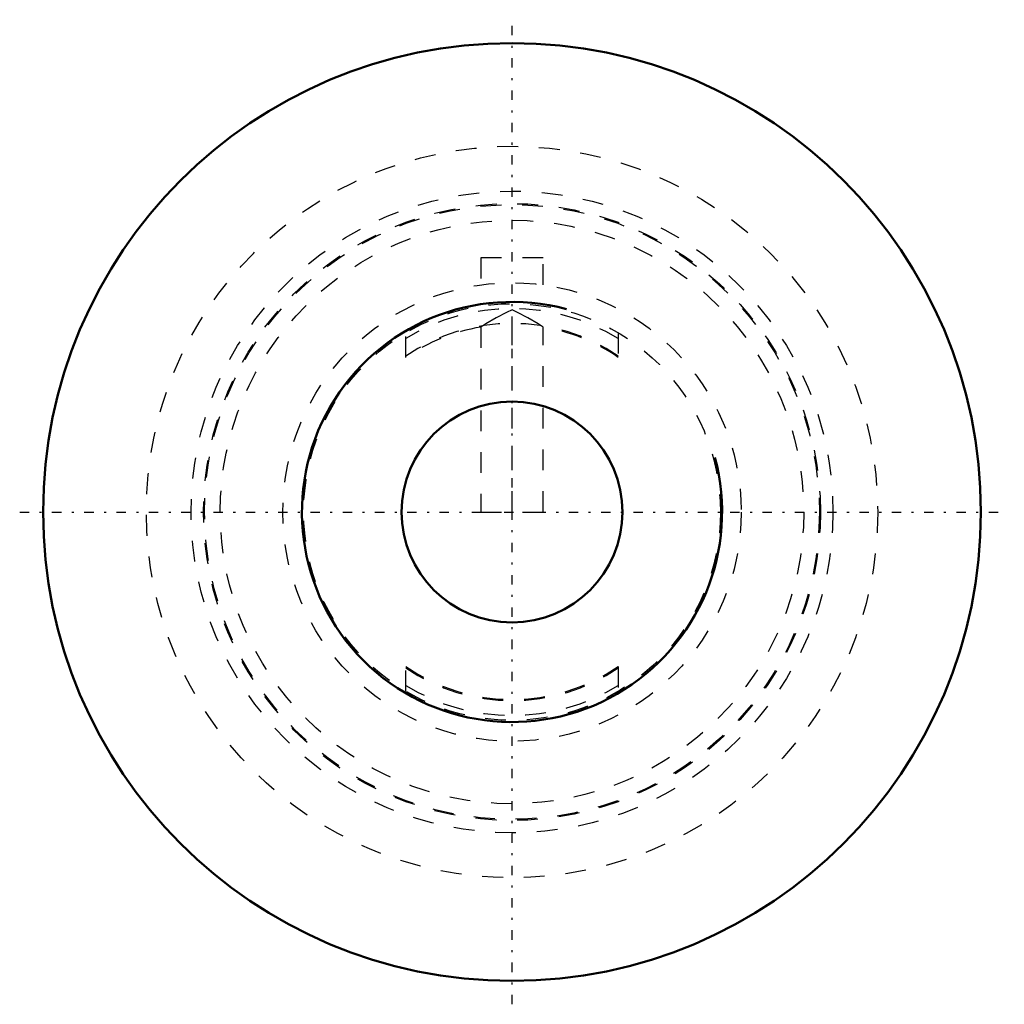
# Model space of a CAD drawing. Header units: millimetres. Extents: x -23.6 to 23.6, y -23.6 to 23.6.
import ezdxf

# ---------------------------------------------------------------- set-up
doc = ezdxf.new("R2010")
doc.units = ezdxf.units.MM
doc.linetypes.add('Center', pattern=[1.5, 0.45, -0.5, 0.05, -0.5])
doc.linetypes.add('Dashed', pattern=[2, 1, -1])
for name, color, linetype, lineweight in [('AM_0', 7, 'Continuous', 30), ('AM_10', 7, 'Continuous', 5), ('AM_3', 7, 'Dashed', 5), ('AM_7', 7, 'Center', 5)]:
    doc.layers.add(name, color=color, linetype=linetype, lineweight=lineweight)

msp = doc.modelspace()

# ---------------------------------------------------------------- linework, layer by layer
at = {"layer": 'AM_0', "color": 7, "linetype": 'Continuous', "lineweight": 50}
for radius in [22.5, 5.301]:
    msp.add_circle((0, 0), radius, dxfattribs=at)
at = {"layer": 'AM_10', "color": 7, "linetype": 'Continuous', "lineweight": 50}
msp.add_arc((0, 0), 10.08, 75, 15, dxfattribs=at)
at = {"layer": 'AM_3', "color": 6, "linetype": 'Dashed', "lineweight": 25}
for p, q in [((1.5, 12.2), (-1.5, 12.2)), ((-1.5, 12.2), (-1.5, 10.897)), ((1.5, 10.897), (1.5, 12.2)), ((0, 0), (0, 9.698)), ((-5.1, 7.416), (-5.1, 8.602)), ((-1.5, 8.874), (-1.5, 0)), ((1.5, 0), (1.5, 8.874)), ((5.1, 8.602), (5.1, 7.416)), ((-1.5, 0), (1.5, 0)), ((-5.1, -8.602), (-5.1, -7.416)), ((5.1, -7.416), (5.1, -8.602))]:
    msp.add_line(p, q, dxfattribs=at)
for points in [[(0, 9.698), (-0.259, 9.574), (-0.767, 9.31), (-1.259, 9.024), (-1.5, 8.874)], [(1.5, 8.874), (1.259, 9.024), (0.767, 9.31), (0.259, 9.574), (0, 9.698)]]:
    msp.add_lwpolyline(points, dxfattribs=at)
for radius in [17.55, 15.4, 14.8, 14.75, 14, 11, 10]:
    msp.add_circle((0, 0), radius, dxfattribs=at)
for radius, start, end in [(9.762, 58.5061, 121.4939), (9.05, 55.6993, 124.3007), (9, 99.5941, 124.5181), (9, 55.4819, 80.4059), (9, 235.4819, 304.5181), (9.05, 235.6993, 304.3007), (9.763, 238.5061, 301.4939)]:
    msp.add_arc((0, 0), radius, start, end, dxfattribs=at)
at = {"layer": 'AM_7', "color": 4, "linetype": 'Center', "lineweight": 25}
for p, q in [((0, -23.625), (0, 23.625)), ((-23.625, 0), (23.625, 0))]:
    msp.add_line(p, q, dxfattribs=at)

doc.saveas('drawing.dxf')
